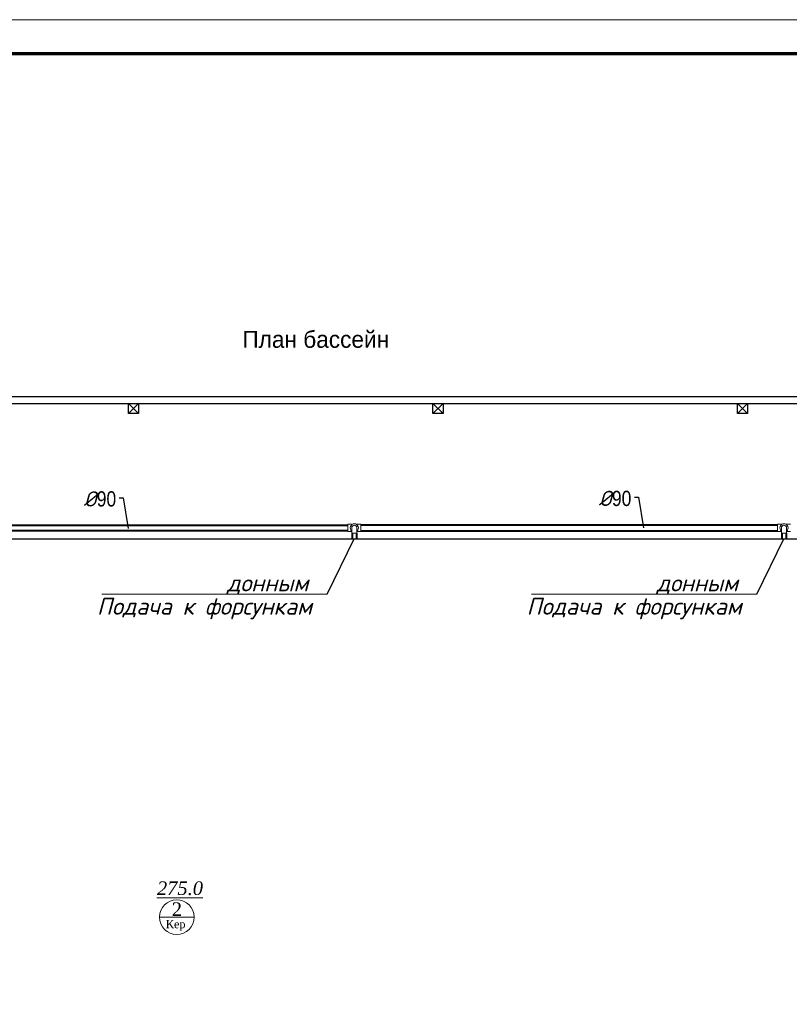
# Model space of a CAD drawing. Extents: x 4114239 to 5838486, y 780458 to 1383318.
# Tile 96 of 231: x 4326302 to 4337676, y 1109733 to 1124284. Entities that reach past the tile are written whole.
import ezdxf

# ---------------------------------------------------------------- set-up
doc = ezdxf.new("R2010")
doc.units = 0
doc.header["$MEASUREMENT"] = 0
doc.layers.add('02', color=7, linetype='Continuous')
doc.layers.add('рамка', color=206, linetype='Continuous')
for name, color, linetype, lineweight in [('линия40', 7, 'Continuous', 5), ('Основные', 160, 'Continuous', 40), ('Стены', 5, 'Continuous', 30)]:
    doc.layers.add(name, color=color, linetype=linetype, lineweight=lineweight)
doc.layers.add('Отметки', color=7, linetype='Continuous', lineweight=0, true_color=0x221726)
doc.styles.add('TIEMS', font='times.ttf')
doc.styles.add('ГОСТ 250', font='isocpeui.ttf', dxfattribs={"height": 300})

# ---------------------------------------------------------------- blocks, each defined once
blk = doc.blocks.new('fffffffffffffffffffffffffffddddddddfz')
at = {"color": 0}
blk.add_lwpolyline([(3133299, 2648112), (3133449, 2648112), (3133449, 2647962), (3133299, 2647962)], close=True, dxfattribs=at)
for points in [[(3133449, 2648112), (3133299, 2647962)], [(3133449, 2647962), (3133299, 2648112)]]:
    blk.add_lwpolyline(points, dxfattribs=at)

msp = doc.modelspace()

# ---------------------------------------------------------------- linework, layer by layer
at = {"color": 0, "linetype": 'Continuous', "lineweight": 40}
for p, q in [((4325080.202, 1116811.5339), (4331150.202, 1116811.5339)), ((4325080.202, 1116736.5339), (4331150.202, 1116736.5339)), ((4331344.202, 1116819.0339), (4337500.202, 1116819.0339)), ((4331344.202, 1116729.0339), (4337500.202, 1116729.0339)), ((4331215.702, 1116696.8339), (4331215.702, 1116612.9248)), ((4331278.702, 1116696.8339), (4331278.702, 1116612.9248)), ((4337565.702, 1116696.8331), (4337565.702, 1116612.9248)), ((4337628.702, 1116696.8331), (4337628.702, 1116612.9248))]:
    msp.add_line(p, q, dxfattribs=at)
at = {"color": 0, "linetype": 'Continuous', "lineweight": 0}
for p, q in [((4331150.202, 1116828.0339), (4331150.202, 1116720.0339)), ((4331150.202, 1116828.0339), (4331221.0486, 1116828.0339)), ((4331209.202, 1116734.8339), (4331209.202, 1116774.0339)), ((4331209.202, 1116734.8339), (4331209.202, 1116696.8339)), ((4331273.3554, 1116828.0339), (4331344.202, 1116828.0339)), ((4331285.202, 1116774.0339), (4331285.202, 1116734.8339)), ((4331285.202, 1116734.8339), (4331285.202, 1116696.8339)), ((4331344.202, 1116828.0339), (4331344.202, 1116720.0339)), ((4337500.202, 1116828.0339), (4337500.202, 1116720.0339)), ((4337500.202, 1116828.0339), (4337571.0486, 1116828.0339)), ((4337559.202, 1116734.8339), (4337559.202, 1116774.0339)), ((4337559.202, 1116734.8339), (4337559.202, 1116696.8339)), ((4337694.202, 1116828.0339), (4337623.3554, 1116828.0339)), ((4337635.202, 1116774.0339), (4337635.202, 1116734.8339)), ((4337635.202, 1116734.8339), (4337635.202, 1116696.8339)), ((4331150.202, 1116720.0339), (4331209.202, 1116720.0339)), ((4331209.202, 1116696.8339), (4331285.202, 1116696.8339)), ((4331285.202, 1116720.0339), (4331344.202, 1116720.0339)), ((4337500.202, 1116720.0339), (4337559.202, 1116720.0339)), ((4337559.202, 1116696.8339), (4337635.202, 1116696.8339)), ((4337628.702, 1116696.8331), (4337565.702, 1116696.8331)), ((4337694.202, 1116720.0339), (4337635.202, 1116720.0339))]:
    msp.add_line(p, q, dxfattribs=at)
at = {"lineweight": 0, "ltscale": 100}
msp.add_line((4328367.3016, 1111021.2796), (4328879.3016, 1111021.2796), dxfattribs=at)
at = {"color": 0}
for points in [[(4342620.8804, 1102512.9248), (4314308.1916, 1102512.9248), (4314308.1916, 1118712.9248), (4350658.4203, 1118712.9248), (4350657.2513, 1110412.9223)], [(4342620.871, 1102612.9248), (4314408.1916, 1102612.9248), (4314408.1916, 1118612.9248), (4350558.4062, 1118612.9248), (4350557.4079, 1110412.9223)], [(4317208.1916, 1116612.9248), (4342408.1916, 1116612.9248), (4342408.1916, 1105612.9248), (4317208.1916, 1105612.9248), (4317208.1916, 1116612.9248)]]:
    msp.add_lwpolyline(points, dxfattribs=at)
msp.add_lwpolyline([(4314408.1916, 1118612.9248), (4345227.3059, 1118612.9248), (4345227.3059, 1102612.9248), (4314408.1916, 1102612.9248)], close=True, dxfattribs=at)
at = {"color": 7, "lineweight": 25, "ltscale": 1000}
for points in [[(4327773.7479, 1117219.9082), (4327831.4084, 1117219.9082), (4327906.234, 1116765.8387)], [(4335387.1647, 1117227.4082), (4335444.8252, 1117227.4082), (4335519.6509, 1116773.3387)]]:
    msp.add_lwpolyline(points, dxfattribs=at)
at = {"color": 0, "linetype": 'Continuous', "lineweight": 0}
for centre, radius, start, end in [((4331247.202, 1116774.0339), 60, 309.2964802, 230.7035198), ((4331247.202, 1116774.0339), 38, 0, 180), ((4337597.202, 1116774.0339), 60, 309.2964802, 230.7035198), ((4337597.202, 1116774.0339), 38, 0, 180)]:
    msp.add_arc(centre, radius, start, end, dxfattribs=at)
at = {"layer": '02'}
for p, q in [((4330847.4276, 1115795.9397), (4331247.202, 1116612.9248)), ((4337197.4276, 1115795.9397), (4337597.202, 1116612.9248))]:
    msp.add_line(p, q, dxfattribs=at)
at = {"layer": 'линия40', "ltscale": 3}
for p, q in [((4308800.1811, 1124283.5615), (4368200.1811, 1124283.5615)), ((4310800.1811, 1123783.5615), (4367650.1811, 1123783.5615)), ((4310850.1811, 1123783.5615), (4367700.1811, 1123783.5615))]:
    msp.add_line(p, q, dxfattribs=at)
at = {"layer": 'линия40', "ltscale": 3, "const_width": 50}
msp.add_lwpolyline([(4367700.1811, 1082783.5615), (4310800.1811, 1082783.5615), (4310800.1811, 1123783.5615), (4367700.1811, 1123783.5615)], close=True, dxfattribs=at)
at = {"layer": 'Отметки', "color": 0}
for p, q in [((4327515.962, 1115795.9397), (4330847.4276, 1115795.9397)), ((4333865.962, 1115795.9397), (4337197.4276, 1115795.9397))]:
    msp.add_line(p, q, dxfattribs=at)
at = {"layer": 'рамка'}
msp.add_line((4310750.1811, 1123783.5615), (4367600.1811, 1123783.5615), dxfattribs=at)
at = {"layer": 'Стены', "color": 0, "linetype": 'ByBlock', "lineweight": 0, "ltscale": 100}
msp.add_circle((4328623.3016, 1111021.2796), 256, dxfattribs=at)

# ---------------------------------------------------------------- block references
at = {"color": 0}
for p in [(1194608.7777, -1529498.9329), (1199108.7777, -1529498.9329), (1203608.7777, -1529498.9329)]:
    msp.add_blockref('fffffffffffffffffffffffffffddddddddfz', p, dxfattribs=at)

# ---------------------------------------------------------------- texts
at = {"color": 0, "insert": (4329593.6949, 1119684.8029), "char_height": 250, "attachment_point": 1}
msp.add_mtext_dynamic_manual_height_columns('План бассейн', width=5242.455203, gutter_width=12.5, heights=[0], dxfattribs=at)
at = {"lineweight": 0, "ltscale": 100, "char_height": 200, "attachment_point": 5, "style": 'TIEMS'}
for s, insert in [('\\A1;{\\fTimes New Roman|b0|i1|c204|p18;\\L275.0}', (4328670.56, 1111447.0396)), ('\\A1;2', (4328625.0112, 1111139.879))]:
    msp.add_mtext(s, dxfattribs=dict(at, insert=insert))
at = {"lineweight": 0, "ltscale": 100, "insert": (4328606.3876, 1110898.9039), "char_height": 120, "width": 925.176842, "attachment_point": 5, "style": 'TIEMS'}
msp.add_mtext('\\A1;Кер', dxfattribs=at)
at = {"layer": 'Основные', "color": 0, "style": 'ГОСТ 250'}
for s, p in [('  донным', (4329046.11, 1115835.2202)), ('  донным', (4335396.11, 1115835.2202)), ('Подача к форсункам ', (4327443.6034, 1115490.9778)), ('Подача к форсункам ', (4333793.6034, 1115490.9778))]:
    msp.add_text(s, height=250, dxfattribs=at).set_placement(p)
at = {"layer": 'Основные', "color": 0, "char_height": 225, "attachment_point": 3, "style": 'ГОСТ 250'}
for insert in [(4327727.4394, 1117314.4812), (4335340.8562, 1117321.9812)]:
    msp.add_mtext('%%C{\\fArial Narrow|b0|i0|c0|p34;90}', dxfattribs=dict(at, insert=insert))

doc.saveas('drawing.dxf')
